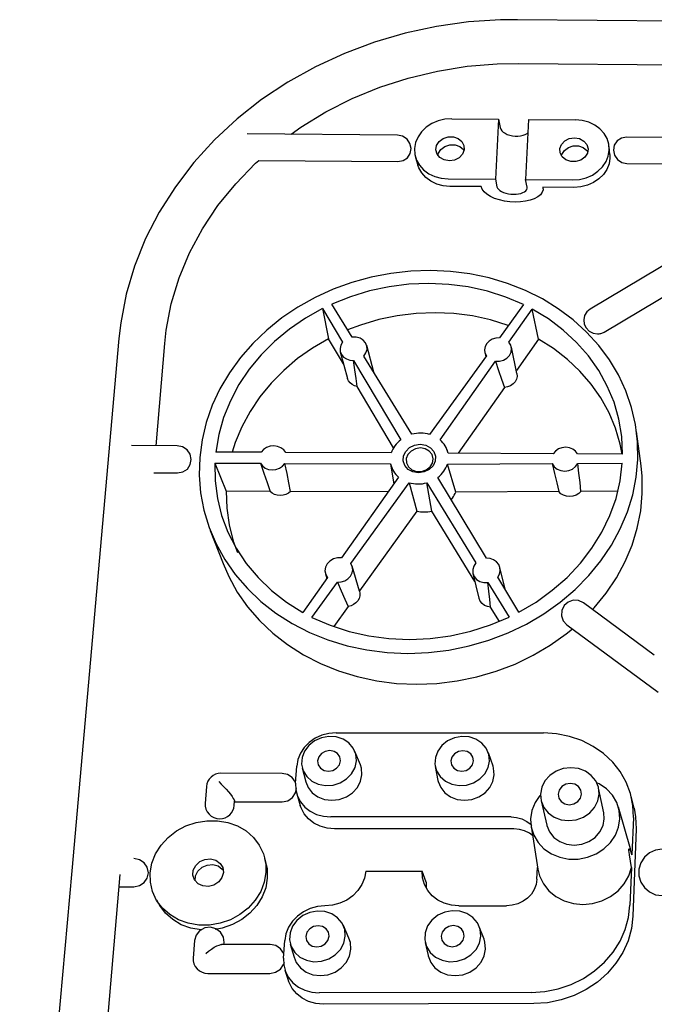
# Model space of a CAD drawing. Extents: x 83 to 273, y 75 to 208.
# Tile 2 of 8: x 83 to 128, y 137 to 208. Entities that reach past the tile are written whole.
import ezdxf

# ---------------------------------------------------------------- set-up
doc = ezdxf.new("R2010")
doc.units = 0
doc.header["$MEASUREMENT"] = 0
doc.layers.get('0').update_dxf_attribs({"linetype": 'CONTINUOUS'})

msp = doc.modelspace()

# ---------------------------------------------------------------- linework, layer by layer
at = {"color": 7, "linetype": 'CONTINUOUS'}
for p, q in [((151.065, 207.638), (118.387, 207.967)), ((118.445, 204.824), (133.833, 204.678)), ((113.658, 200.852), (117.024, 200.822)), ((117.024, 200.822), (116.791, 196.503)), ((117.024, 200.822), (117.135, 200.215)), ((119.178, 200.803), (118.957, 196.485)), ((119.178, 200.803), (122.538, 200.774)), ((109.763, 199.68), (98.963, 199.773)), ((135.33, 199.46), (126.202, 199.538)), ((110.992, 198.724), (110.992, 198.713)), ((125.015, 198.282), (124.961, 198.855)), ((111.064, 198.081), (111.23, 197.52)), ((124.967, 198.606), (124.967, 198.595)), ((125.015, 198.282), (125.021, 198.037)), ((125.021, 198.037), (125.02, 198.026)), ((99.802, 197.861), (109.8, 197.778)), ((126.227, 197.642), (133.607, 197.581)), ((113.405, 196.53), (116.791, 196.503)), ((115.763, 195.978), (113.53, 195.995)), ((116.791, 196.503), (116.907, 195.969)), ((119.067, 195.951), (118.957, 196.485)), ((118.957, 196.485), (122.336, 196.458)), ((122.437, 195.924), (120.209, 195.942)), ((120.219, 195.809), (120.226, 195.942)), ((134.55, 193.695), (123.597, 187.188)), ((124.61, 185.537), (133.017, 190.55)), ((106.508, 185.169), (105.05, 187.54)), ((118.808, 187.504), (117.079, 185.114)), ((104.373, 187.216), (105.82, 184.798)), ((104.373, 187.216), (104.815, 185.051)), ((117.768, 184.802), (119.445, 187.178)), ((119.885, 185.019), (119.445, 187.178)), ((89.762, 185.072), (86.378, 146.848)), ((92.435, 177.372), (93.054, 184.72)), ((105.89, 183.253), (104.815, 185.051)), ((119.885, 185.019), (118.297, 182.762)), ((105.658, 184.104), (106.175, 182.206)), ((108.06, 182.661), (107.561, 184.562)), ((116.032, 184.087), (116.102, 183.763)), ((118.339, 182.558), (117.944, 184.455)), ((106.601, 183.495), (110.008, 177.802)), ((110.803, 178.188), (107.342, 183.813)), ((116.146, 183.824), (112.066, 178.183)), ((112.816, 177.792), (116.807, 183.443)), ((108.06, 182.661), (108.066, 182.635)), ((109.489, 177.228), (106.865, 181.62)), ((117.443, 181.548), (114.123, 176.829)), ((127.251, 175.921), (126.93, 178.388)), ((93.944, 177.365), (90.661, 177.381)), ((99.98, 176.896), (96.71, 176.911)), ((109.319, 176.853), (101.735, 176.888)), ((113.414, 176.833), (113.33, 177.066)), ((120.948, 176.799), (113.394, 176.834)), ((125.93, 176.775), (122.689, 176.791)), ((96.649, 176.124), (99.922, 176.109)), ((96.649, 176.124), (97.462, 174.104)), ((101.678, 176.102), (109.27, 176.067)), ((113.351, 176.053), (120.877, 176.086)), ((122.702, 176.094), (125.906, 176.108)), ((92.271, 175.423), (93.973, 175.416)), ((109.27, 176.067), (109.499, 174.614)), ((113.945, 174.041), (113.351, 176.053)), ((109.846, 175.105), (105.749, 169.317)), ((106.42, 168.922), (110.598, 174.71)), ((110.598, 174.71), (111.158, 172.675)), ((111.867, 174.706), (115.396, 168.958)), ((112.22, 172.672), (111.867, 174.706)), ((116.146, 169.29), (112.664, 175.096)), ((100.631, 174.09), (97.462, 174.104)), ((109.104, 174.055), (102.088, 174.084)), ((121.35, 174.076), (113.945, 174.041)), ((125.592, 174.096), (122.939, 174.083)), ((111.158, 172.675), (107.035, 166.941)), ((115.317, 167.618), (112.22, 172.672)), ((96.324, 171.273), (97.236, 168.908)), ((107.038, 166.931), (106.519, 168.71)), ((117.484, 167.057), (117.121, 168.626)), ((104.744, 167.897), (102.968, 165.388)), ((104.589, 168.179), (104.695, 167.827)), ((115.177, 168.195), (115.608, 166.423)), ((118.474, 165.409), (116.957, 167.938)), ((103.621, 165.044), (105.446, 167.572)), ((116.261, 167.549), (117.787, 165.064)), ((106.228, 165.818), (105.191, 164.376)), ((117.077, 164.747), (116.448, 165.774)), ((128.203, 162.334), (123.111, 166.08)), ((121.932, 164.509), (128.485, 159.676)), ((105.371, 156.757), (120.237, 156.74)), ((107.098, 154.455), (106.707, 155.419)), ((116.625, 154.352), (116.292, 155.318)), ((102.445, 153.135), (102.529, 154.358)), ((102.923, 154.247), (103.177, 153.238)), ((112.476, 154.34), (112.672, 153.336)), ((101.474, 153.839), (97.089, 153.842)), ((96.046, 152.902), (95.953, 151.686)), ((124.577, 150.998), (124.204, 152.771)), ((102.53, 152.369), (102.785, 151.525)), ((126.751, 151.345), (126.553, 152.167)), ((98.046, 151.531), (98.068, 151.832)), ((98.066, 151.801), (101.479, 151.8)), ((120.069, 151.876), (120.489, 150.109)), ((126.505, 148.424), (125.631, 151.414)), ((117.916, 150.709), (104.974, 150.71)), ((124.612, 150.579), (124.577, 150.998)), ((126.701, 150.675), (126.597, 147.98)), ((119.35, 150.049), (119.835, 146.966)), ((118.123, 149.852), (105.248, 149.852)), ((126.898, 149.852), (126.658, 143.572)), ((126.597, 147.98), (126.505, 148.424)), ((100.339, 147.295), (100.241, 147.714)), ((126.562, 147.088), (126.457, 144.368)), ((86.378, 146.848), (82.638, 104.608)), ((87.243, 115.702), (89.842, 146.57)), ((107.496, 146.811), (111.534, 146.813)), ((111.814, 146.036), (111.534, 146.813)), ((119.779, 146.229), (119.819, 147.072)), ((89.768, 145.697), (90.839, 145.698)), ((89.768, 145.697), (90.839, 145.698)), ((111.814, 146.036), (111.833, 145.593)), ((92.451, 144.75), (92.671, 144.375)), ((114.172, 144.324), (117.599, 144.327)), ((106.278, 142.006), (105.878, 142.905)), ((115.98, 141.921), (115.639, 142.822)), ((95.193, 141.826), (95.096, 140.577)), ((100.615, 141.547), (97.129, 141.541)), ((97.302, 141.541), (97.313, 141.682)), ((101.577, 140.572), (101.664, 141.833)), ((102.069, 141.581), (102.334, 140.632)), ((111.752, 141.701), (111.956, 140.758)), ((96.155, 139.468), (100.609, 139.476)), ((101.685, 139.711), (101.948, 138.92)), ((119.361, 138.107), (104.143, 138.076)), ((119.564, 137.303), (104.427, 137.27))]:
    msp.add_line(p, q, dxfattribs=at)
at = {"color": 7, "linetype": 'CONTINUOUS', "flags": 128}
for points in [[(118.387, 207.967), (117.155, 207.955), (114.855, 207.804), (112.569, 207.486), (110.313, 207.001), (108.102, 206.354), (105.951, 205.548), (103.876, 204.587), (101.891, 203.477), (100.011, 202.225), (98.251, 200.839), (96.623, 199.328), (95.14, 197.701), (93.815, 195.97), (92.658, 194.147), (91.679, 192.245), (90.887, 190.276), (90.29, 188.257), (89.892, 186.201), (89.762, 185.072)], [(102.133, 199.745), (102.815, 200.243), (104.615, 201.343), (106.513, 202.303), (108.492, 203.115), (110.538, 203.775), (112.634, 204.277), (114.764, 204.618), (116.911, 204.797), (118.445, 204.824)], [(113.658, 200.852), (113.161, 200.815), (112.679, 200.697), (112.229, 200.503), (111.829, 200.239), (111.494, 199.916), (111.237, 199.547), (111.067, 199.144), (110.992, 198.724)], [(117.135, 200.215), (117.174, 200.104), (117.248, 199.996), (117.354, 199.896), (117.49, 199.806), (117.65, 199.73), (117.828, 199.67), (118.02, 199.628), (118.218, 199.606), (118.415, 199.604), (118.606, 199.623), (118.783, 199.662), (118.941, 199.719), (119.074, 199.792), (119.128, 199.833)], [(124.967, 198.606), (124.937, 199.026), (124.81, 199.43), (124.593, 199.803), (124.294, 200.131), (123.923, 200.4), (123.496, 200.602), (123.028, 200.728), (122.538, 200.774)], [(109.8, 197.778), (110.165, 197.848), (110.472, 198.051), (110.674, 198.358), (110.74, 198.721), (110.66, 199.085), (110.447, 199.395), (110.131, 199.604), (109.763, 199.68)], [(113.487, 197.832), (113.123, 197.893), (112.814, 198.063), (112.604, 198.319), (112.519, 198.626), (112.573, 198.942), (112.757, 199.225), (113.046, 199.436), (113.401, 199.547), (113.774, 199.544), (114.116, 199.427), (114.38, 199.211), (114.53, 198.925), (114.547, 198.609), (114.427, 198.304), (114.187, 198.052), (113.859, 197.887), (113.487, 197.832)], [(122.471, 199.484), (122.835, 199.423), (123.144, 199.253), (123.357, 198.999), (123.445, 198.693), (123.396, 198.377), (123.217, 198.095), (122.931, 197.883), (122.578, 197.771), (122.205, 197.774), (121.862, 197.892), (121.596, 198.108), (121.443, 198.394), (121.424, 198.71), (121.541, 199.014), (121.778, 199.265), (122.102, 199.429), (122.471, 199.484)], [(126.202, 199.538), (125.84, 199.469), (125.535, 199.266), (125.333, 198.96), (125.266, 198.598), (125.343, 198.235), (125.553, 197.925), (125.863, 197.717), (126.227, 197.642)], [(110.992, 198.713), (111.014, 198.292), (111.134, 197.885), (111.346, 197.51), (111.643, 197.179), (112.012, 196.907), (112.44, 196.703), (112.91, 196.576), (113.405, 196.53)], [(112.66, 198.243), (112.698, 198.37), (112.882, 198.652), (113.17, 198.863), (113.524, 198.975), (113.897, 198.971), (114.237, 198.854), (114.501, 198.639), (114.547, 198.576)], [(121.537, 198.2), (121.567, 198.296), (121.746, 198.578), (122.031, 198.788), (122.383, 198.899), (122.754, 198.896), (123.095, 198.779), (123.36, 198.564), (123.424, 198.477)], [(122.336, 196.458), (122.833, 196.496), (123.315, 196.615), (123.762, 196.811), (124.158, 197.077), (124.488, 197.401), (124.738, 197.773), (124.9, 198.176), (124.967, 198.595)], [(125.02, 198.026), (124.955, 197.613), (124.796, 197.217), (124.55, 196.852), (124.226, 196.533), (123.837, 196.272), (123.398, 196.079), (122.925, 195.961), (122.437, 195.924)], [(93.054, 184.72), (93.161, 185.68), (93.524, 187.565), (94.084, 189.417), (94.835, 191.219), (95.768, 192.957), (96.875, 194.618), (98.145, 196.188), (99.567, 197.656), (99.802, 197.861)], [(113.53, 195.995), (113.045, 196.04), (112.583, 196.165), (112.162, 196.366), (111.799, 196.633), (111.508, 196.958), (111.3, 197.328), (111.23, 197.52)], [(120.209, 195.942), (120.214, 195.752), (120.15, 195.569), (120.022, 195.398), (119.832, 195.245), (119.586, 195.113), (119.292, 195.007), (118.96, 194.929), (118.598, 194.883), (118.217, 194.87), (117.83, 194.889), (117.447, 194.941), (117.08, 195.024), (116.74, 195.135), (116.438, 195.271), (116.182, 195.428), (115.98, 195.602), (115.839, 195.787), (115.763, 195.978)], [(116.907, 195.969), (116.943, 195.876), (117.011, 195.786), (117.109, 195.701), (117.233, 195.625), (117.38, 195.558), (117.545, 195.504), (117.724, 195.464), (117.91, 195.438), (118.099, 195.429), (118.284, 195.435), (118.461, 195.458), (118.623, 195.496), (118.765, 195.547), (118.885, 195.612), (118.977, 195.687), (119.039, 195.77), (119.069, 195.859), (119.067, 195.951)], [(112.14, 189.957), (110.71, 189.91), (109.285, 189.75), (107.875, 189.479), (106.492, 189.098), (105.148, 188.609), (103.853, 188.018), (102.619, 187.327), (101.455, 186.544), (100.372, 185.673), (99.378, 184.722), (98.483, 183.697), (97.694, 182.609), (97.019, 181.464), (96.463, 180.273), (96.033, 179.046), (95.731, 177.792), (95.562, 176.523), (95.528, 175.249), (95.629, 173.981), (95.865, 172.731), (96.236, 171.508), (96.737, 170.325), (97.366, 169.191), (98.117, 168.118), (98.985, 167.113), (99.961, 166.188), (101.038, 165.35), (102.205, 164.606), (103.454, 163.965), (104.772, 163.431), (106.148, 163.01), (107.57, 162.706), (109.024, 162.521), (110.499, 162.457), (111.979, 162.514), (113.453, 162.693), (114.907, 162.99), (116.328, 163.404), (117.704, 163.93), (119.021, 164.564), (120.27, 165.298), (121.438, 166.128), (122.516, 167.044), (123.495, 168.038), (124.366, 169.102), (125.123, 170.225), (125.76, 171.398), (126.271, 172.611), (126.653, 173.853), (126.903, 175.112), (127.02, 176.379), (127.003, 177.642), (126.853, 178.891), (126.573, 180.116), (126.164, 181.306), (125.631, 182.451), (124.98, 183.543), (124.214, 184.572), (123.343, 185.531), (122.372, 186.411), (121.31, 187.207), (120.166, 187.91), (118.949, 188.517), (117.67, 189.022), (116.338, 189.421), (114.965, 189.711), (113.562, 189.89), (112.14, 189.957)], [(118.808, 187.504), (117.544, 188.041), (116.22, 188.465), (114.849, 188.772), (113.444, 188.959), (112.019, 189.024), (110.586, 188.967), (109.159, 188.788), (107.752, 188.488), (106.378, 188.071), (105.05, 187.54)], [(104.373, 187.216), (103.15, 186.527), (102.004, 185.739), (100.943, 184.86), (99.981, 183.897), (99.124, 182.86), (98.384, 181.758), (97.766, 180.601), (97.278, 179.4), (96.925, 178.166), (96.71, 176.911)], [(117.726, 186.006), (117.705, 186.014), (116.446, 186.404), (115.144, 186.687), (113.812, 186.859), (112.461, 186.919), (111.104, 186.866), (109.752, 186.7), (108.417, 186.424), (107.111, 186.038), (106.186, 185.691)], [(125.93, 176.775), (125.866, 178.036), (125.658, 179.278), (125.311, 180.488), (124.828, 181.654), (124.215, 182.767), (123.476, 183.815), (122.621, 184.789), (121.658, 185.679), (120.596, 186.478), (119.445, 187.178)], [(123.597, 187.188), (123.36, 186.988), (123.202, 186.723), (123.138, 186.42), (123.175, 186.111), (123.309, 185.828), (123.527, 185.601), (123.804, 185.454), (124.113, 185.402)], [(124.113, 185.402), (124.179, 185.404), (124.244, 185.41), (124.308, 185.421), (124.371, 185.436), (124.434, 185.455), (124.494, 185.478), (124.553, 185.505), (124.61, 185.537)], [(104.815, 185.051), (103.667, 184.383), (102.589, 183.625), (101.593, 182.784), (100.686, 181.866), (99.878, 180.88), (99.176, 179.834), (98.587, 178.738), (98.116, 177.6), (97.894, 176.904)], [(105.82, 184.798), (105.694, 184.591), (105.636, 184.364), (105.65, 184.135), (105.736, 183.921), (105.887, 183.738), (106.092, 183.6), (106.336, 183.516), (106.601, 183.495)], [(107.342, 183.813), (107.5, 184.032), (107.578, 184.277), (107.569, 184.527), (107.476, 184.761), (107.305, 184.956), (107.073, 185.097), (106.799, 185.17), (106.508, 185.169)], [(117.079, 185.114), (116.814, 185.096), (116.562, 185.016), (116.341, 184.881), (116.169, 184.701), (116.057, 184.489), (116.015, 184.261), (116.046, 184.034), (116.146, 183.824)], [(116.807, 183.443), (117.097, 183.443), (117.378, 183.518), (117.623, 183.66), (117.812, 183.857), (117.927, 184.091), (117.959, 184.341), (117.904, 184.586), (117.768, 184.802)], [(125.9, 176.774), (125.756, 177.49), (125.417, 178.636), (124.954, 179.742), (124.37, 180.798), (123.673, 181.794), (122.867, 182.722), (121.962, 183.573), (120.964, 184.341), (119.885, 185.019)], [(106.865, 181.62), (106.787, 182.197), (106.698, 182.823), (106.601, 183.495)], [(116.807, 183.443), (117.026, 182.775), (117.238, 182.143), (117.443, 181.548)], [(118.339, 182.558), (118.342, 182.545), (118.352, 182.346), (118.306, 182.149), (118.209, 181.965), (118.064, 181.805), (117.881, 181.677), (117.67, 181.59), (117.443, 181.548)], [(106.865, 181.62), (106.676, 181.674), (106.506, 181.763), (106.363, 181.881), (106.253, 182.024), (106.182, 182.185), (106.175, 182.206)], [(112.066, 178.183), (111.914, 178.221), (111.758, 178.248), (111.6, 178.265), (111.44, 178.271), (111.279, 178.266), (111.119, 178.251), (110.96, 178.225), (110.803, 178.188)], [(110.008, 177.802), (109.888, 177.705), (109.777, 177.6), (109.674, 177.488), (109.582, 177.371), (109.5, 177.247), (109.428, 177.12), (109.368, 176.988), (109.319, 176.853)], [(113.394, 176.834), (113.361, 176.97), (113.317, 177.102), (113.26, 177.231), (113.192, 177.355), (113.113, 177.474), (113.024, 177.587), (112.925, 177.693), (112.816, 177.792)], [(93.973, 175.416), (94.354, 175.488), (94.675, 175.698), (94.887, 176.013), (94.958, 176.385), (94.877, 176.759), (94.655, 177.076), (94.328, 177.289), (93.944, 177.365)], [(101.735, 176.888), (101.594, 177.081), (101.396, 177.23), (101.156, 177.325), (100.892, 177.359), (100.623, 177.328), (100.369, 177.235), (100.149, 177.088), (99.98, 176.896)], [(111.395, 177.472), (111.791, 177.408), (112.132, 177.23), (112.377, 176.957), (112.496, 176.623), (112.475, 176.268), (112.317, 175.935), (112.04, 175.664), (111.677, 175.487), (111.273, 175.427), (110.876, 175.491), (110.534, 175.67), (110.289, 175.944), (110.171, 176.279), (110.192, 176.634), (110.352, 176.966), (110.629, 177.237), (110.991, 177.412), (111.395, 177.472)], [(111.408, 177.207), (111.054, 177.152), (110.74, 176.989), (110.509, 176.741), (110.393, 176.441), (110.407, 176.13), (110.55, 175.849), (110.802, 175.637), (111.129, 175.522), (111.486, 175.521), (111.827, 175.632), (112.103, 175.842), (112.279, 176.121), (112.33, 176.432), (112.25, 176.733), (112.05, 176.983), (111.756, 177.148), (111.408, 177.207)], [(122.689, 176.791), (122.545, 176.983), (122.344, 177.132), (122.104, 177.226), (121.84, 177.259), (121.574, 177.229), (121.325, 177.137), (121.111, 176.989), (120.948, 176.799)], [(96.649, 176.124), (96.666, 174.851), (96.83, 173.589), (97.139, 172.351), (97.59, 171.151), (98.18, 170.001), (98.903, 168.912), (99.752, 167.896), (100.719, 166.963), (101.795, 166.124), (102.968, 165.388)], [(99.922, 176.109), (100.063, 175.916), (100.26, 175.766), (100.501, 175.671), (100.766, 175.637), (101.035, 175.668), (101.29, 175.761), (101.509, 175.91), (101.678, 176.102)], [(99.922, 176.109), (100.165, 175.393), (100.402, 174.719), (100.631, 174.09)], [(102.088, 174.084), (101.969, 174.712), (101.832, 175.386), (101.678, 176.102)], [(118.474, 165.409), (119.72, 166.146), (120.879, 166.985), (121.94, 167.916), (122.893, 168.929), (123.728, 170.014), (124.436, 171.16), (125.013, 172.354), (125.453, 173.585), (125.751, 174.841), (125.906, 176.108)], [(120.877, 176.086), (121.015, 175.865), (121.223, 175.691), (121.483, 175.581), (121.771, 175.544), (122.062, 175.584), (122.329, 175.696), (122.549, 175.872), (122.702, 176.094)], [(120.877, 176.086), (121.035, 175.383), (121.193, 174.712), (121.35, 174.076)], [(122.939, 174.083), (122.871, 174.72), (122.792, 175.391), (122.702, 176.094)], [(109.27, 176.067), (109.302, 175.931), (109.346, 175.798), (109.402, 175.668), (109.47, 175.544), (109.548, 175.424), (109.638, 175.311), (109.737, 175.204), (109.846, 175.105)], [(112.664, 175.096), (112.784, 175.194), (112.896, 175.3), (112.998, 175.413), (113.09, 175.532), (113.172, 175.656), (113.243, 175.785), (113.303, 175.917), (113.351, 176.053)], [(123.761, 165.599), (123.886, 165.736), (124.74, 166.783), (125.482, 167.888), (126.106, 169.043), (126.607, 170.236), (126.981, 171.458), (127.226, 172.697), (127.34, 173.944), (127.323, 175.187), (127.251, 175.921)], [(110.598, 174.71), (110.751, 174.672), (110.908, 174.645), (111.067, 174.628), (111.227, 174.622), (111.389, 174.627), (111.55, 174.643), (111.709, 174.669), (111.867, 174.706)], [(97.462, 174.104), (97.499, 172.895), (97.669, 171.699), (97.973, 170.527), (98.273, 169.703)], [(102.088, 174.084), (101.927, 173.964), (101.743, 173.875), (101.544, 173.82), (101.339, 173.802), (101.136, 173.822), (100.945, 173.878), (100.774, 173.969), (100.631, 174.09)], [(113.622, 173.496), (113.635, 173.512), (113.711, 173.611), (113.78, 173.714), (113.842, 173.821), (113.897, 173.929), (113.945, 174.041)], [(122.939, 174.083), (122.779, 173.931), (122.583, 173.815), (122.364, 173.742), (122.132, 173.716), (121.902, 173.74), (121.687, 173.81), (121.5, 173.925), (121.35, 174.076)], [(111.158, 172.675), (111.287, 172.65), (111.419, 172.633), (111.552, 172.622), (111.686, 172.618), (111.82, 172.621), (111.954, 172.631), (112.087, 172.648), (112.22, 172.672)], [(105.749, 169.317), (105.453, 169.316), (105.165, 169.237), (104.911, 169.089), (104.715, 168.883), (104.593, 168.639), (104.556, 168.378), (104.608, 168.123), (104.744, 167.897)], [(116.957, 167.938), (117.082, 168.155), (117.138, 168.391), (117.12, 168.629), (117.029, 168.851), (116.873, 169.04), (116.663, 169.183), (116.414, 169.268), (116.146, 169.29)], [(97.236, 168.908), (97.643, 167.975), (98.261, 166.86), (98.999, 165.804), (99.851, 164.817), (100.809, 163.907), (101.865, 163.083), (103.011, 162.352), (104.236, 161.722), (105.529, 161.198), (106.878, 160.784), (108.272, 160.485), (109.699, 160.304), (111.145, 160.242)], [(105.446, 167.572), (105.718, 167.592), (105.978, 167.677), (106.206, 167.819), (106.386, 168.008), (106.503, 168.23), (106.549, 168.468), (106.521, 168.705), (106.42, 168.922)], [(115.396, 168.958), (115.238, 168.731), (115.162, 168.476), (115.172, 168.215), (115.27, 167.972), (115.446, 167.769), (115.685, 167.623), (115.965, 167.547), (116.261, 167.549)], [(105.446, 167.572), (105.718, 166.943), (105.98, 166.357), (106.228, 165.818)], [(107.035, 166.941), (107.067, 166.762), (107.056, 166.579), (107.002, 166.4), (106.907, 166.234), (106.776, 166.086), (106.614, 165.964), (106.428, 165.873), (106.228, 165.818)], [(116.448, 165.774), (116.392, 166.331), (116.329, 166.923), (116.261, 167.549)], [(116.448, 165.774), (116.219, 165.815), (116.011, 165.904), (115.835, 166.035), (115.701, 166.201), (115.617, 166.392), (115.608, 166.423)], [(123.111, 166.08), (122.76, 166.245), (122.373, 166.266), (122.009, 166.139), (121.723, 165.883), (121.558, 165.538), (121.54, 165.155), (121.671, 164.794), (121.932, 164.509)], [(103.621, 165.044), (104.92, 164.478), (106.284, 164.033), (107.699, 163.712), (109.152, 163.519), (110.626, 163.456), (112.106, 163.524), (113.577, 163.722), (115.025, 164.047), (116.432, 164.496), (117.787, 165.064)], [(111.145, 160.242), (112.597, 160.299), (114.042, 160.475), (115.467, 160.768), (116.86, 161.176), (118.209, 161.693), (119.5, 162.317), (120.724, 163.04), (121.869, 163.856), (122.32, 164.221)], [(105.371, 156.757), (104.846, 156.712), (104.335, 156.576), (103.858, 156.355), (103.431, 156.058), (103.073, 155.694), (102.797, 155.279), (102.613, 154.828), (102.529, 154.358)], [(106.818, 154.734), (106.775, 155.21), (106.59, 155.651), (106.276, 156.024), (105.857, 156.301), (105.363, 156.462), (104.831, 156.495), (104.301, 156.398), (103.811, 156.178), (103.397, 155.851), (103.09, 155.441), (102.914, 154.978), (102.881, 154.496), (102.994, 154.032), (103.245, 153.62), (103.615, 153.29), (104.078, 153.067), (104.597, 152.969), (105.136, 153.001), (105.653, 153.163), (106.109, 153.441), (106.472, 153.815), (106.714, 154.257), (106.818, 154.734)], [(116.375, 154.726), (116.327, 155.202), (116.137, 155.642), (115.82, 156.014), (115.399, 156.29), (114.905, 156.451), (114.375, 156.484), (113.847, 156.387), (113.361, 156.168), (112.953, 155.841), (112.652, 155.432), (112.482, 154.97), (112.454, 154.489), (112.573, 154.025), (112.828, 153.614), (113.201, 153.284), (113.664, 153.062), (114.183, 152.964), (114.72, 152.996), (115.233, 153.158), (115.685, 153.435), (116.042, 153.809), (116.278, 154.25), (116.375, 154.726)], [(126.701, 150.675), (126.665, 151.543), (126.494, 152.391), (126.191, 153.203), (125.762, 153.962), (125.215, 154.653), (124.564, 155.263), (123.819, 155.78), (122.997, 156.193), (122.115, 156.494), (121.188, 156.678), (120.237, 156.74)], [(105.67, 154.735), (105.626, 155.017), (105.464, 155.256), (105.208, 155.416), (104.898, 155.472), (104.58, 155.416), (104.303, 155.257), (104.109, 155.018), (104.028, 154.736), (104.071, 154.454), (104.233, 154.215), (104.489, 154.054), (104.8, 153.998), (105.118, 154.054), (105.395, 154.214), (105.589, 154.453), (105.67, 154.735)], [(115.232, 154.727), (115.184, 155.008), (115.02, 155.247), (114.763, 155.406), (114.453, 155.463), (114.137, 155.407), (113.863, 155.248), (113.672, 155.01), (113.595, 154.728), (113.641, 154.447), (113.806, 154.208), (114.063, 154.048), (114.373, 153.991), (114.69, 154.047), (114.964, 154.207), (115.154, 154.445), (115.232, 154.727)], [(107.213, 153.744), (107.173, 154.218), (107.098, 154.455)], [(116.711, 153.738), (116.666, 154.211), (116.625, 154.352)], [(124.239, 152.349), (124.188, 152.841), (123.997, 153.299), (123.679, 153.691), (123.257, 153.993), (122.758, 154.182), (122.217, 154.247), (121.67, 154.183), (121.154, 153.994), (120.705, 153.693), (120.352, 153.301), (120.12, 152.843), (120.025, 152.35), (120.074, 151.858), (120.263, 151.398), (120.58, 151.002), (121.004, 150.699), (121.504, 150.508), (122.048, 150.443), (122.598, 150.508), (123.115, 150.699), (123.565, 151.002), (123.917, 151.397), (124.147, 151.856), (124.239, 152.349)], [(97.089, 153.842), (96.894, 153.825), (96.707, 153.772), (96.532, 153.687), (96.378, 153.571), (96.248, 153.43), (96.147, 153.267), (96.079, 153.089), (96.046, 152.902)], [(102.449, 153.189), (102.44, 153.209), (102.213, 153.54), (101.874, 153.761), (101.474, 153.839)], [(103.177, 153.238), (103.343, 152.829), (103.642, 152.448), (104.046, 152.155), (104.527, 151.971), (105.052, 151.908), (105.586, 151.97), (106.091, 152.154), (106.532, 152.446), (106.881, 152.827), (107.113, 153.269), (107.213, 153.744)], [(112.672, 153.336), (112.687, 153.266), (112.865, 152.824), (113.168, 152.443), (113.574, 152.151), (114.056, 151.967), (114.58, 151.905), (115.111, 151.967), (115.612, 152.15), (116.049, 152.442), (116.392, 152.822), (116.618, 153.264), (116.711, 153.738)], [(96.931, 153.247), (97.111, 153.069), (97.29, 152.882), (97.463, 152.693), (97.623, 152.509), (97.765, 152.335), (97.884, 152.178), (97.975, 152.044), (98.037, 151.935), (98.066, 151.858), (98.068, 151.832)], [(101.479, 151.8), (101.879, 151.878), (102.217, 152.099), (102.442, 152.429), (102.519, 152.756)], [(102.445, 153.135), (102.464, 152.663), (102.586, 152.209), (102.806, 151.79), (103.116, 151.422), (103.504, 151.12), (103.955, 150.896), (104.451, 150.757), (104.974, 150.71)], [(122.975, 152.349), (122.924, 152.64), (122.752, 152.887), (122.486, 153.052), (122.167, 153.11), (121.842, 153.052), (121.561, 152.888), (121.367, 152.641), (121.29, 152.35), (121.341, 152.059), (121.512, 151.811), (121.779, 151.646), (122.099, 151.588), (122.424, 151.646), (122.705, 151.811), (122.899, 152.058), (122.975, 152.349)], [(125.733, 150.579), (125.687, 151.181), (125.504, 151.756), (125.191, 152.28), (124.762, 152.728), (124.236, 153.083), (124.123, 153.14)], [(119.981, 152.242), (119.655, 151.758), (119.421, 151.183), (119.322, 150.58), (119.363, 149.976), (119.543, 149.397), (119.854, 148.87), (120.283, 148.417), (120.811, 148.059), (121.414, 147.81), (122.066, 147.684), (122.739, 147.684), (123.402, 147.811), (124.027, 148.06), (124.585, 148.418), (125.053, 148.871), (125.409, 149.398), (125.639, 149.976), (125.733, 150.579), (125.733, 150.579)], [(95.953, 151.686), (95.959, 151.476), (96.009, 151.271), (96.101, 151.081), (96.231, 150.913), (96.393, 150.774), (96.582, 150.671), (96.787, 150.607), (97.002, 150.585)], [(97.002, 150.585), (97.197, 150.603), (97.385, 150.656), (97.56, 150.742), (97.715, 150.858), (97.845, 151), (97.946, 151.164), (98.014, 151.343), (98.046, 151.531)], [(105.248, 149.852), (104.721, 149.899), (104.221, 150.038), (103.766, 150.265), (103.375, 150.57), (103.063, 150.941), (102.841, 151.364), (102.785, 151.525)], [(126.751, 151.345), (126.863, 150.721), (126.898, 149.852)], [(117.916, 150.709), (118.318, 150.673), (118.702, 150.566), (119.053, 150.392), (119.356, 150.159), (119.389, 150.127)], [(100.32, 146.711), (100.2, 146.019), (99.943, 145.35), (99.556, 144.726), (99.053, 144.169), (98.45, 143.697), (97.768, 143.328), (97.031, 143.075), (96.264, 142.945), (95.494, 142.944), (94.746, 143.072), (94.047, 143.324), (93.42, 143.692), (92.889, 144.163), (92.469, 144.72), (92.177, 145.344), (92.021, 146.014), (92.006, 146.706), (92.133, 147.397), (92.398, 148.064), (92.789, 148.684), (93.295, 149.235), (93.898, 149.7), (94.577, 150.063), (95.309, 150.311), (96.069, 150.438), (96.833, 150.438), (97.574, 150.311), (98.267, 150.063), (98.889, 149.7), (99.42, 149.236), (99.841, 148.685), (100.137, 148.067), (100.299, 147.401), (100.32, 146.711)], [(120.489, 150.109), (120.493, 150.091), (120.681, 149.635), (120.995, 149.244), (121.414, 148.943), (121.909, 148.754), (122.447, 148.689), (122.99, 148.754), (123.501, 148.943), (123.946, 149.244), (124.294, 149.636), (124.521, 150.091), (124.612, 150.579)], [(119.455, 149.382), (119.234, 149.543), (118.892, 149.712), (118.517, 149.817), (118.123, 149.852)], [(126.562, 147.088), (126.412, 147.983), (126.388, 148.179), (126.38, 148.264), (126.378, 148.314), (126.378, 148.336), (126.378, 148.358), (126.38, 148.373), (126.382, 148.39), (126.39, 148.408), (126.419, 148.397), (126.532, 148.155), (126.597, 147.98)], [(128.767, 148.398), (128.291, 148.331), (127.854, 148.133), (127.491, 147.822), (127.231, 147.421), (127.096, 146.965), (127.096, 146.489), (127.231, 146.033), (127.491, 145.633), (127.855, 145.322), (128.292, 145.125), (128.767, 145.058)], [(90.839, 145.698), (91.237, 145.775), (91.575, 145.994), (91.8, 146.321), (91.879, 146.707), (91.8, 147.093), (91.575, 147.42), (91.238, 147.639), (90.839, 147.716)], [(90.839, 145.698), (91.237, 145.775), (91.575, 145.994), (91.8, 146.321), (91.879, 146.707), (91.8, 147.093), (91.575, 147.42), (91.238, 147.639), (90.839, 147.716)], [(97.26, 146.709), (97.16, 146.351), (96.925, 146.041), (96.587, 145.821), (96.192, 145.721), (95.794, 145.755), (95.446, 145.917), (95.195, 146.186), (95.076, 146.526), (95.105, 146.89), (95.276, 147.229), (95.568, 147.498), (95.94, 147.66), (96.342, 147.693), (96.721, 147.594), (97.025, 147.375), (97.213, 147.067), (97.26, 146.709)], [(95.243, 146.111), (95.241, 146.122), (95.269, 146.485), (95.44, 146.824), (95.731, 147.092), (96.102, 147.254), (96.503, 147.287), (96.881, 147.188), (97.184, 146.97), (97.255, 146.884)], [(100.339, 147.295), (100.396, 146.987), (100.418, 146.307)], [(119.835, 146.966), (119.96, 146.473), (120.236, 145.905), (120.635, 145.403), (121.142, 144.99), (121.735, 144.681), (122.39, 144.491), (123.079, 144.427), (123.773, 144.493), (124.444, 144.684), (125.063, 144.993), (125.604, 145.407), (126.046, 145.909), (126.369, 146.477), (126.562, 147.088)], [(107.496, 146.811), (107.406, 146.324), (107.214, 145.856), (106.928, 145.425), (106.558, 145.046), (106.118, 144.736), (105.624, 144.505), (105.096, 144.363), (104.553, 144.314)], [(114.172, 144.324), (113.637, 144.371), (113.127, 144.512), (112.662, 144.742), (112.26, 145.051), (111.935, 145.428), (111.701, 145.859), (111.565, 146.326), (111.534, 146.813)], [(100.418, 146.307), (100.3, 145.626), (100.046, 144.967), (99.665, 144.352), (99.17, 143.803), (98.577, 143.339), (97.906, 142.975), (97.18, 142.725), (96.668, 142.625)], [(119.779, 146.229), (119.722, 145.859), (119.586, 145.503), (119.378, 145.174), (119.104, 144.886), (118.776, 144.649), (118.407, 144.473), (118.009, 144.364), (117.599, 144.327)], [(95.704, 142.594), (95.667, 142.597), (94.93, 142.723), (94.242, 142.971), (93.626, 143.333), (93.102, 143.797), (92.689, 144.345), (92.671, 144.375)], [(104.553, 144.314), (104.02, 144.266), (103.501, 144.125), (103.015, 143.896), (102.582, 143.588), (102.218, 143.213), (101.937, 142.784), (101.75, 142.318), (101.664, 141.833)], [(119.361, 138.107), (120.341, 138.173), (121.306, 138.366), (122.236, 138.682), (123.112, 139.113), (123.916, 139.652), (124.632, 140.285), (125.244, 141.001), (125.742, 141.784), (126.114, 142.618), (126.354, 143.485), (126.457, 144.368)], [(106.015, 142.137), (105.972, 142.629), (105.784, 143.083), (105.466, 143.467), (105.04, 143.752), (104.539, 143.917), (103.999, 143.95), (103.46, 143.849), (102.961, 143.621), (102.541, 143.282), (102.229, 142.858), (102.049, 142.38), (102.015, 141.884), (102.129, 141.405), (102.384, 140.98), (102.76, 140.64), (103.229, 140.412), (103.757, 140.311), (104.304, 140.346), (104.829, 140.514), (105.294, 140.802), (105.663, 141.189), (105.909, 141.645), (106.015, 142.137)], [(115.743, 142.151), (115.695, 142.646), (115.5, 143.104), (115.175, 143.49), (114.744, 143.777), (114.237, 143.944), (113.694, 143.977), (113.152, 143.875), (112.654, 143.645), (112.235, 143.304), (111.926, 142.877), (111.751, 142.395), (111.723, 141.895), (111.843, 141.412), (112.104, 140.984), (112.487, 140.642), (112.962, 140.412), (113.494, 140.31), (114.044, 140.345), (114.571, 140.515), (115.034, 140.805), (115.401, 141.195), (115.643, 141.655), (115.743, 142.151)], [(126.658, 143.572), (126.555, 142.688), (126.315, 141.819), (125.943, 140.985), (125.446, 140.201), (124.833, 139.484), (124.118, 138.85), (123.314, 138.311), (122.438, 137.879), (121.508, 137.563), (120.544, 137.37), (119.564, 137.303)], [(104.849, 142.136), (104.804, 142.427), (104.64, 142.673), (104.38, 142.837), (104.065, 142.894), (103.742, 142.836), (103.461, 142.671), (103.263, 142.425), (103.18, 142.134), (103.224, 141.843), (103.389, 141.596), (103.649, 141.431), (103.964, 141.374), (104.288, 141.432), (104.569, 141.598), (104.766, 141.845), (104.849, 142.136)], [(114.563, 142.149), (114.515, 142.439), (114.348, 142.685), (114.087, 142.849), (113.773, 142.906), (113.451, 142.848), (113.173, 142.684), (112.979, 142.437), (112.9, 142.147), (112.947, 141.856), (113.114, 141.61), (113.375, 141.445), (113.69, 141.388), (114.012, 141.446), (114.291, 141.612), (114.484, 141.858), (114.563, 142.149)], [(97.313, 141.682), (97.262, 142.082), (97.057, 142.432), (96.731, 142.679), (96.331, 142.785), (95.92, 142.734), (95.559, 142.534), (95.304, 142.215), (95.193, 141.826)], [(95.992, 140.903), (96.202, 141.072), (96.41, 141.222), (96.609, 141.348), (96.792, 141.445), (96.954, 141.509), (97.089, 141.539), (97.129, 141.541)], [(101.599, 140.893), (101.593, 140.909), (101.364, 141.244), (101.02, 141.468), (100.615, 141.547)], [(106.421, 141.21), (106.381, 141.699), (106.278, 142.006)], [(116.089, 141.225), (116.043, 141.717), (115.98, 141.921)], [(102.334, 140.632), (102.489, 140.257), (102.793, 139.865), (103.203, 139.564), (103.691, 139.375), (104.224, 139.311), (104.766, 139.377), (105.279, 139.568), (105.729, 139.87), (106.083, 140.263), (106.319, 140.72), (106.421, 141.21)], [(111.956, 140.758), (111.963, 140.725), (112.146, 140.265), (112.456, 139.87), (112.872, 139.566), (113.365, 139.376), (113.902, 139.312), (114.446, 139.378), (114.96, 139.57), (115.408, 139.875), (115.76, 140.271), (115.992, 140.731), (116.089, 141.225)], [(95.096, 140.577), (95.102, 140.364), (95.153, 140.158), (95.245, 139.966), (95.376, 139.797), (95.54, 139.657), (95.73, 139.553), (95.938, 139.489), (96.155, 139.468)], [(100.609, 139.476), (101.015, 139.555), (101.36, 139.78), (101.59, 140.117), (101.641, 140.267)], [(101.577, 140.572), (101.596, 140.085), (101.719, 139.617), (101.942, 139.185), (102.257, 138.806), (102.65, 138.495), (103.108, 138.264), (103.612, 138.123), (104.143, 138.076)], [(104.427, 137.27), (103.891, 137.318), (103.383, 137.46), (102.922, 137.693), (102.525, 138.007), (102.208, 138.389), (101.983, 138.824), (101.948, 138.92)]]:
    msp.add_lwpolyline(points, dxfattribs=at)

doc.saveas('drawing.dxf')
